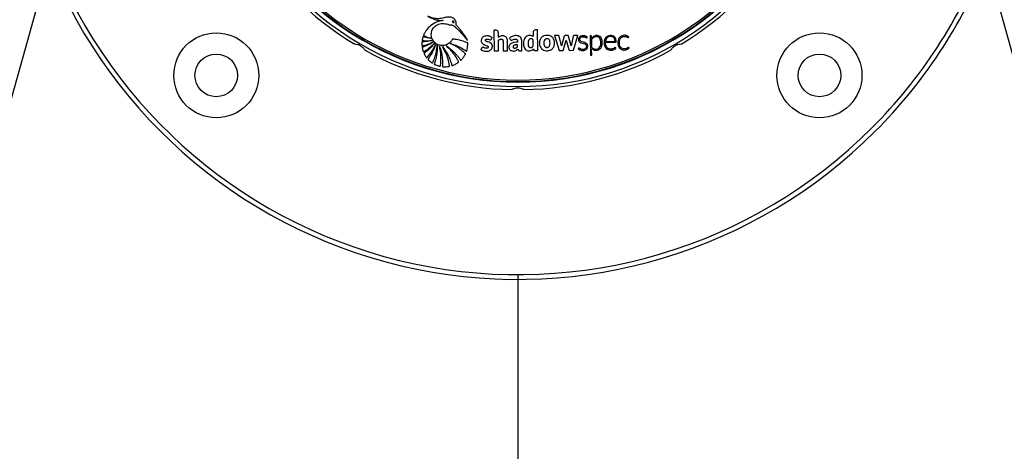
# Model space of a CAD drawing. Header units: millimetres. Extents: x 20 to 26560, y 40 to 17955.
# Tile 54 of 90: x 9673 to 10296, y 12658 to 12931. Entities that reach past the tile are written whole.
import ezdxf

# ---------------------------------------------------------------- set-up
doc = ezdxf.new("R2010")
doc.units = ezdxf.units.MM
doc.header["$LTSCALE"] = 2
doc.layers.add('COMPONENT_GEOMETRY', color=7, linetype='Continuous')
doc.styles.add('SLDTEXTSTYLE0', font='TXT', dxfattribs={"width": 0.75})
doc.dimstyles.new('SLDDIMSTYLE0', dxfattribs={"dimtxt": 150, "dimasz": 6.604, "dimexe": 0, "dimexo": 0.0625, "dimgap": 37.5, "dimtad": 0, "dimtih": 1, "dimtoh": 1, "dimdec": 1, "dimrnd": 1e-09, "dimzin": 12, "dimdsep": 46, "dimtxsty": 'SLDTEXTSTYLE0', "dimsah": 1, "dimcen": 0.09, "dimadec": 0, "dimazin": 3, "dimtfac": 1, "dimtdec": 1, "dimtofl": 0, "dimtmove": 0, "dimatfit": 3, "dimfxl": 1, "dimfrac": 2, "dimtolj": 1, "dimtzin": 12, "dimarcsym": 0})

# ---------------------------------------------------------------- blocks, each defined once
blk = doc.blocks.new('_D')
at = {"layer": 'COMPONENT_GEOMETRY', "color": 7}
for p, q in [((17865.6, 13084.21), (17865.6, 8497.89)), ((9988.31, 12387.67), (9988.31, 8497.89)), ((13516.02, 8720.28), (13470.31, 8720.28)), ((13470.31, 8720.28), (13470.31, 8482.15)), ((14337.89, 8720.28), (14383.59, 8720.28)), ((14383.59, 8720.28), (14383.59, 8482.15)), ((9988.31, 8504.24), (13399.57, 8504.24)), ((17865.6, 8504.24), (14454.34, 8504.24)), ((13470.31, 8482.15), (13516.02, 8482.15)), ((14383.59, 8482.15), (14337.89, 8482.15))]:
    blk.add_line(p, q, dxfattribs=at)
for points in [[(9988.31, 8504.24), (9994.91, 8503.22), (9994.91, 8505.25)], [(17865.6, 8504.24), (17859, 8505.25), (17859, 8503.22)]]:
    blk.add_solid(points, dxfattribs=at)
at = {"layer": 'COMPONENT_GEOMETRY', "color": 7, "char_height": 150, "attachment_point": 1, "style": 'SLDTEXTSTYLE0'}
for s, insert in [('12\'11.06"', (13516.02, 8675.51)), ('3938.6mm', (13434.66, 8451.09))]:
    blk.add_mtext(s, dxfattribs=dict(at, insert=insert))

msp = doc.modelspace()

# ---------------------------------------------------------------- linework, layer by layer
at = {"color": 7, "linetype": 'Continuous', "lineweight": 25}
for p, q in [((9706, 13018.97), (8937.41, 10268.84)), ((10270.62, 13018.97), (11039.21, 10268.84)), ((9974.37, 12924.39), (9973.17, 12924.37)), ((9973.17, 12924.37), (9973.28, 12911.24)), ((9976.03, 12919.88), (9976, 12922.78)), ((9997.98, 12922.98), (9998, 12920.31)), ((10000.78, 12924.62), (9999.57, 12924.61)), ((10000.9, 12911.48), (10000.78, 12924.62)), ((10019.64, 12921.09), (10018.29, 12921.08)), ((10023.44, 12911.68), (10026.23, 12921.14)), ((10026.23, 12921.14), (10024.12, 12921.12)), ((9976.11, 12911.27), (9976.05, 12918)), ((9978.97, 12917.29), (9979.02, 12911.29)), ((9981.84, 12911.32), (9981.79, 12917.32)), ((9983.01, 12919.46), (9983.53, 12918.58)), ((9990.91, 12911.4), (9990.86, 12917.29)), ((10013.75, 12921.04), (10011.49, 12921.02)), ((10011.49, 12921.02), (10014.5, 12911.6)), ((10015.91, 12914.49), (10014.54, 12920.55)), ((10017.56, 12920.52), (10015.91, 12914.49)), ((10017.29, 12912.1), (10018.92, 12918.08)), ((10018.92, 12918.08), (10020.63, 12912.13)), ((10022.05, 12914.53), (10020.38, 12920.53)), ((10023.38, 12920.52), (10022.05, 12914.53)), ((10034.11, 12920.84), (10034.22, 12908.86)), ((10034.52, 12920.84), (10034.11, 12920.84)), ((10034.97, 12919.22), (10034.96, 12920.42)), ((10034.96, 12919.21), (10034.97, 12919.22)), ((10034.98, 12918.32), (10035.02, 12913.8)), ((10043.81, 12917.3), (10049.81, 12917.35)), ((9973.28, 12911.24), (9976.11, 12911.27)), ((9979.02, 12911.29), (9981.84, 12911.32)), ((9998.23, 12912.65), (9998.45, 12911.94)), ((9999.15, 12911.47), (10000.9, 12911.48)), ((10014.5, 12911.6), (10016.69, 12911.62)), ((10021.15, 12911.66), (10023.44, 12911.68)), ((10035.06, 12908.58), (10035.03, 12912.1)), ((10034.51, 12908.57), (10035.06, 12908.58))]:
    msp.add_line(p, q, dxfattribs=at)
for centre, radius in [((9797.39, 12895.83), 26.88), ((10179.23, 12895.83), 26.88), ((9797.39, 12895.83), 13.5), ((10179.23, 12895.83), 13.5)]:
    msp.add_circle(centre, radius, dxfattribs=at)
for centre, radius, start, end in [((9988.31, 13086.75), 198, 200.85846, 339.14154), ((9988.31, 13086.75), 195.2, 201.17238, 338.82762), ((9988.31, 13086.75), 200, 211.09062, 238.90938), ((9988.31, 13086.75), 200, 301.09062, 328.90938), ((9988.31, 13086.75), 317, 201.17188, 315), ((9988.31, 13086.75), 317, 315, 338.84109), ((9988.31, 13086.75), 320, 201.92374, 315), ((9988.31, 13086.75), 320, 315, 338.08813), ((10019.65, 12920.33), 0.766, 15.53611, 90.5), ((10024.13, 12920.36), 0.767, 90.5, 167.53477), ((10006.37, 12916.53), 4.53, 117.80603, 121.20723), ((10018.3, 12920.31), 0.769, 90.5, 164.71502), ((10034.53, 12920.41), 0.431, 0.5, 90.5), ((10035.64, 12918.32), 0.662, 142.58789, 180.5), ((10038.2, 12917.35), 3.68, 83.18077, 89.49494), ((9988.31, 13086.75), 200, 241.09062, 268.90938), ((9988.31, 13086.75), 200, 271.09062, 298.90938), ((10006.22, 12915.7), 4.22, 225.87243, 230.62711), ((10034.5, 12908.86), 0.288, 180.5, 270.5), ((10035.41, 12912.1), 0.374, 54.55557, 180.5)]:
    msp.add_arc(centre, radius, start, end, dxfattribs=at)
at = {"color": 8, "linetype": 'Continuous', "lineweight": 25}
for radius, start, end in [(195.2, 201.1724, 338.8276), (194.87, 201.20971, 338.79029), (193.87, 201.32441, 338.67559)]:
    msp.add_arc((9988.31, 13086.75), radius, start, end, dxfattribs=at)
at = {"color": 7, "linetype": 'Continuous', "lineweight": 25}
for points, knots in [([(9940.98, 12930.68), (9939.57, 12930.33), (9936.74, 12929.62), (9933.02, 12927.44), (9930.68, 12924.95), (9929.51, 12923.12), (9929.08, 12922.28), (9928.88, 12921.86), (9928.76, 12921.58), (9928.64, 12921.36), (9928.59, 12921.19), (9928.61, 12921.09), (9928.67, 12921), (9928.8, 12920.93), (9928.97, 12920.86), (9929.12, 12920.8), (9929.51, 12920.64), (9930.3, 12920.29), (9931.67, 12919.78), (9932.75, 12919.44), (9933.37, 12919.25)], [0, 0, 0, 0, 0.202229, 0.40583, 0.591312, 0.672977, 0.708933, 0.723066, 0.737203, 0.751346, 0.758346, 0.76153, 0.764796, 0.773005, 0.782354, 0.789655, 0.796108, 0.841429, 0.909394, 1, 1, 1, 1]), ([(9931.38, 12933.22), (9932, 12932.87), (9933.24, 12932.16), (9935.22, 12931.34), (9937.29, 12930.76), (9939.07, 12930.56), (9940.3, 12930.58), (9940.81, 12930.66), (9940.98, 12930.68)], [0, 0, 0, 0, 0.209784, 0.422933, 0.635761, 0.846744, 0.951153, 1, 1, 1, 1]), ([(9956.49, 12917.82), (9956.38, 12918.12), (9956.2, 12918.62), (9955.76, 12919.3), (9955.23, 12920.15), (9954.38, 12921.41), (9953.12, 12923.14), (9951.73, 12924.91), (9950.51, 12926.35), (9949.81, 12927.16), (9949.47, 12927.5), (9949.37, 12927.61), (9949.33, 12927.67), (9949.3, 12927.7), (9949.28, 12927.72), (9949.25, 12927.76), (9949.26, 12927.82), (9949.27, 12927.9), (9949.3, 12928.07), (9949.3, 12928.31), (9949.3, 12928.54), (9949.29, 12928.68), (9949.29, 12928.74), (9949.29, 12928.76), (9949.28, 12928.78), (9949.28, 12928.78), (9949.28, 12928.78), (9949.28, 12928.78), (9949.28, 12928.78), (9949.25, 12929.21), (9949.04, 12930.05), (9948.39, 12931.15), (9947.5, 12931.96), (9946.07, 12932.66), (9943.97, 12932.78), (9941.25, 12932.1), (9938.7, 12931.62), (9936.43, 12931.68), (9934.87, 12931.98), (9933.55, 12932.35), (9932.47, 12932.74), (9931.78, 12933.03), (9931.42, 12933.2), (9931.38, 12933.22)], [0, 0, 0, 0, 0.02822, 0.047024, 0.072189, 0.117124, 0.182915, 0.263094, 0.318189, 0.351119, 0.358364, 0.361518, 0.363967, 0.364769, 0.365681, 0.366458, 0.368426, 0.370883, 0.374355, 0.383843, 0.39149, 0.394855, 0.396335, 0.396987, 0.397274, 0.3974, 0.397455, 0.39748, 0.39749, 0.397499, 0.435527, 0.473257, 0.509719, 0.541957, 0.613525, 0.690941, 0.79256, 0.84284, 0.893244, 0.933507, 0.964789, 0.996041, 1, 1, 1, 1]), ([(9956.63, 12915.95), (9956.63, 12916.02), (9956.64, 12916.11), (9956.61, 12916.23), (9956.55, 12916.3), (9956.41, 12916.36), (9956, 12916.51), (9955.11, 12916.9), (9953.2, 12917.56), (9950.95, 12918.16), (9948.92, 12918.57), (9947.78, 12918.67), (9947.2, 12918.84), (9946.83, 12918.74), (9946.72, 12918.56), (9946.53, 12918.2), (9946.15, 12917.52), (9945.6, 12916.9), (9945.11, 12916.44), (9944.56, 12915.97), (9943.27, 12915.14), (9941.02, 12914.52), (9938.34, 12914.84), (9936.06, 12916.07), (9934.35, 12918), (9933.43, 12920.5), (9933.5, 12923.34), (9934.78, 12926.04), (9937.25, 12928.14), (9940.57, 12928.86), (9943.13, 12928.4), (9944.78, 12927.88), (9945.61, 12927.72), (9946.46, 12927.69), (9947.32, 12927.55), (9947.96, 12926.97), (9948.45, 12926.58), (9948.77, 12926.3), (9948.91, 12926.17), (9948.97, 12926.12), (9949, 12926.09), (9949.01, 12926.08), (9949.02, 12926.08), (9949.02, 12926.08), (9949.02, 12926.08), (9949.45, 12925.69), (9950.29, 12924.9), (9951.5, 12923.66), (9952.68, 12922.39), (9953.82, 12921.08), (9954.93, 12919.75), (9955.81, 12918.66), (9956.33, 12918.02), (9956.49, 12917.82)], [0, 0, 0, 0, 0.0032966, 0.0044508, 0.0060127, 0.0076363, 0.0119341, 0.0277509, 0.0558597, 0.112253, 0.1432712, 0.1581401, 0.1693379, 0.1728137, 0.1760335, 0.1791851, 0.193339, 0.2142755, 0.2199719, 0.2268437, 0.2499978, 0.2958207, 0.3397938, 0.3804541, 0.4219633, 0.4652446, 0.5095626, 0.5594472, 0.6094064, 0.6653695, 0.7217958, 0.7365556, 0.751316, 0.7635258, 0.7793182, 0.7926307, 0.8053556, 0.8110719, 0.813587, 0.8146937, 0.8151806, 0.8153948, 0.8154891, 0.8155306, 0.8155488, 0.8155631, 0.8441793, 0.8728415, 0.9015416, 0.9302542, 0.9589401, 0.9875496, 1, 1, 1, 1]), ([(9946.86, 12929.94), (9946.85, 12929.92), (9946.82, 12929.86), (9946.83, 12929.75), (9946.89, 12929.6), (9947.04, 12929.46), (9947.22, 12929.33), (9947.42, 12929.24), (9947.62, 12929.2), (9947.78, 12929.22), (9947.88, 12929.28), (9947.91, 12929.33), (9947.93, 12929.35)], [0, 0, 0, 0, 0.054152, 0.106755, 0.220928, 0.354231, 0.499771, 0.645409, 0.778973, 0.893409, 0.946014, 1, 1, 1, 1]), ([(9947.93, 12929.35), (9947.94, 12929.38), (9947.96, 12929.43), (9947.96, 12929.51), (9947.94, 12929.6), (9947.87, 12929.71), (9947.75, 12929.84), (9947.57, 12929.96), (9947.36, 12930.05), (9947.16, 12930.09), (9947, 12930.07), (9946.9, 12930.01), (9946.87, 12929.96), (9946.86, 12929.94)], [0, 0, 0, 0, 0.054064, 0.106543, 0.161595, 0.221254, 0.354546, 0.500182, 0.645922, 0.779485, 0.893724, 0.946168, 1, 1, 1, 1]), ([(9976, 12922.78), (9975.97, 12923.02), (9975.91, 12923.5), (9975.47, 12924.02), (9974.94, 12924.33), (9974.56, 12924.37), (9974.37, 12924.39)], [0, 0, 0, 0, 0.283705, 0.557917, 0.775026, 1, 1, 1, 1]), ([(9990.86, 12917.29), (9990.83, 12917.72), (9990.76, 12918.57), (9990.15, 12919.74), (9989.16, 12920.59), (9987.49, 12921.13), (9985.2, 12920.94), (9983.74, 12919.95), (9983.01, 12919.46)], [0, 0, 0, 0, 0.123195, 0.246585, 0.369687, 0.493446, 0.748629, 1, 1, 1, 1]), ([(9999.57, 12924.61), (9999.33, 12924.57), (9998.86, 12924.51), (9998.34, 12924.07), (9998.03, 12923.54), (9997.99, 12923.17), (9997.98, 12922.98)], [0, 0, 0, 0, 0.283705, 0.557917, 0.775026, 1, 1, 1, 1]), ([(10007.94, 12911.5), (10008.59, 12911.72), (10009.88, 12912.15), (10011.19, 12913.83), (10011.66, 12915.85), (10011.45, 12917.93), (10010.49, 12919.81), (10008.73, 12920.93), (10006.7, 12921.26), (10005.4, 12920.93), (10004.74, 12920.77)], [0, 0, 0, 0, 0.125115, 0.247908, 0.375235, 0.504206, 0.628862, 0.752358, 0.876174, 1, 1, 1, 1]), ([(10043.77, 12916.75), (10043.79, 12916.75), (10043.82, 12916.75), (10043.85, 12916.75), (10043.87, 12916.75), (10043.87, 12916.75), (10043.87, 12916.75), (10043.88, 12916.75), (10043.88, 12916.75), (10043.88, 12916.75), (10043.88, 12916.75), (10043.88, 12916.75), (10044.5, 12916.75), (10045.74, 12916.77), (10047.46, 12916.77), (10048.85, 12916.81), (10049.75, 12916.76), (10050.21, 12916.79), (10050.42, 12916.81), (10050.5, 12916.86), (10050.57, 12916.95), (10050.61, 12917.1), (10050.61, 12917.33), (10050.56, 12917.69), (10050.5, 12918.22), (10050.26, 12919.04), (10049.82, 12919.79), (10049.23, 12920.37), (10048.54, 12920.82), (10047.31, 12921.19), (10045.57, 12921.02), (10043.68, 12919.85), (10042.77, 12917.5), (10042.91, 12915.32), (10043.51, 12913.74), (10044.26, 12912.77), (10045.27, 12912.06), (10046.06, 12911.89), (10046.47, 12911.8)], [0, 0, 0, 0, 0.0022778, 0.00328, 0.003721, 0.003915, 0.0040004, 0.0040379, 0.0040545, 0.0040617, 0.0040649, 0.0040663, 0.0040674, 0.0748783, 0.1456891, 0.1999427, 0.2323334, 0.2483307, 0.2525712, 0.2558751, 0.2590766, 0.2656947, 0.2732394, 0.2849482, 0.3069046, 0.3337078, 0.381844, 0.4043597, 0.4271405, 0.4751879, 0.547705, 0.6194581, 0.7172187, 0.8161622, 0.8630659, 0.9082, 0.9530456, 1, 1, 1, 1]), ([(10058.29, 12919.83), (10058.34, 12919.91), (10058.4, 12920), (10058.48, 12920.09), (10058.49, 12920.11), (10058.5, 12920.12), (10058.49, 12920.13), (10058.48, 12920.15), (10058.45, 12920.2), (10058.34, 12920.35), (10058.1, 12920.47), (10057.83, 12920.65), (10057.31, 12920.92), (10056.55, 12921.15), (10055.42, 12921.19), (10054.33, 12921), (10053.33, 12920.45), (10052.57, 12919.71), (10051.9, 12918.52), (10051.57, 12916.85), (10051.72, 12915.17), (10052.19, 12913.92), (10052.72, 12913.09), (10053.44, 12912.41), (10054.35, 12911.98), (10055.35, 12911.8), (10056.37, 12911.85), (10057.36, 12912.13), (10058.08, 12912.54), (10058.48, 12912.89), (10058.62, 12913.05), (10058.67, 12913.1), (10058.68, 12913.12), (10058.68, 12913.15), (10058.67, 12913.17), (10058.66, 12913.19), (10058.66, 12913.21)], [0, 0, 0, 0, 0.013801, 0.016309, 0.016862, 0.017297, 0.017787, 0.018454, 0.020081, 0.026141, 0.044837, 0.05882, 0.072542, 0.129721, 0.171602, 0.236719, 0.286435, 0.336148, 0.387409, 0.481555, 0.579331, 0.627313, 0.67415, 0.720688, 0.769122, 0.817333, 0.866732, 0.916036, 0.964251, 0.986047, 0.993384, 0.994808, 0.995814, 0.996801, 0.998078, 1, 1, 1, 1]), ([(9891.62, 12911.67), (9891.25, 12912.2), (9890.5, 12913.26), (9888.83, 12914.5), (9886.91, 12915.3), (9885.68, 12915.42), (9885.03, 12915.48)], [0, 0, 0, 0, 0.25434, 0.510225, 0.74435, 1, 1, 1, 1]), ([(9933.99, 12917.86), (9933.06, 12917.67), (9931.57, 12917.37), (9929.73, 12917.19), (9928.67, 12917.12), (9928.1, 12917.09), (9927.81, 12917.11), (9927.68, 12917.06), (9927.63, 12916.99), (9927.61, 12916.94), (9927.59, 12916.82), (9927.55, 12916.55), (9927.54, 12916.04), (9927.56, 12915.46), (9927.58, 12914.97), (9927.6, 12914.73), (9927.62, 12914.61), (9927.64, 12914.56), (9927.67, 12914.52), (9927.73, 12914.48), (9927.84, 12914.47), (9928.09, 12914.53), (9928.68, 12914.68), (9929.83, 12914.98), (9931.94, 12915.65), (9933.61, 12916.39), (9934.71, 12916.88)], [0, 0, 0, 0, 0.173667, 0.277701, 0.336774, 0.369433, 0.380571, 0.39028, 0.392921, 0.395812, 0.399929, 0.415801, 0.444961, 0.493447, 0.520917, 0.534753, 0.538746, 0.542045, 0.544886, 0.547523, 0.554857, 0.563491, 0.595044, 0.666572, 0.779172, 1, 1, 1, 1]), ([(9933.37, 12919.25), (9932.79, 12919.33), (9931.74, 12919.49), (9930.41, 12919.77), (9929.54, 12919.98), (9929.04, 12920.12), (9928.73, 12920.19), (9928.52, 12920.28), (9928.36, 12920.28), (9928.31, 12920.26), (9928.27, 12920.23), (9928.12, 12919.99), (9928.02, 12919.5), (9927.9, 12918.93), (9927.81, 12918.5), (9927.76, 12918.26), (9927.75, 12918.1), (9927.76, 12918.02), (9927.79, 12917.95), (9927.86, 12917.92), (9927.99, 12917.88), (9928.33, 12917.85), (9929.04, 12917.77), (9930.97, 12917.7), (9932.68, 12917.79), (9933.99, 12917.86)], [0, 0, 0, 0, 0.1276982, 0.2301601, 0.2967053, 0.322542, 0.3418764, 0.3671977, 0.3710425, 0.374711, 0.3786695, 0.3834915, 0.4343046, 0.4854788, 0.5104056, 0.5314642, 0.5387016, 0.5445657, 0.5490734, 0.5540755, 0.5600707, 0.5802081, 0.62816, 0.7140571, 1, 1, 1, 1]), ([(9934.71, 12916.88), (9933.8, 12916.33), (9932.32, 12915.43), (9930.42, 12914.54), (9929.19, 12914.04), (9928.48, 12913.75), (9928.06, 12913.62), (9927.89, 12913.57), (9927.82, 12913.52), (9927.8, 12913.49), (9927.77, 12913.44), (9927.76, 12913.37), (9927.79, 12913.23), (9927.83, 12913.03), (9927.89, 12912.71), (9928.02, 12912.17), (9928.18, 12911.56), (9928.33, 12911.08), (9928.42, 12910.87), (9928.47, 12910.8), (9928.54, 12910.76), (9928.62, 12910.76), (9928.72, 12910.79), (9928.82, 12910.85), (9928.9, 12910.9), (9928.95, 12910.93), (9928.97, 12910.95), (9928.97, 12910.95), (9928.98, 12910.95), (9928.98, 12910.95), (9928.98, 12910.95), (9928.98, 12910.95), (9928.98, 12910.95), (9930.12, 12911.64), (9932.42, 12913.2), (9934.42, 12915.12), (9935.46, 12916.12)], [0, 0, 0, 0, 0.165667, 0.266279, 0.325785, 0.370092, 0.385201, 0.394149, 0.396289, 0.398331, 0.400329, 0.404851, 0.409546, 0.422041, 0.435842, 0.460922, 0.507787, 0.532654, 0.538534, 0.542969, 0.546556, 0.550022, 0.555764, 0.56218, 0.567863, 0.570218, 0.571206, 0.57163, 0.571814, 0.571894, 0.57193, 0.571945, 0.571952, 0.571957, 0.777413, 1, 1, 1, 1]), ([(9935.46, 12916.12), (9934.58, 12915.06), (9933.23, 12913.42), (9931.36, 12911.67), (9930.28, 12910.78), (9929.61, 12910.22), (9929.2, 12909.97), (9929.01, 12909.79), (9928.97, 12909.74), (9928.95, 12909.69), (9928.95, 12909.63), (9928.99, 12909.52), (9929.08, 12909.33), (9929.32, 12908.89), (9929.68, 12908.22), (9930.13, 12907.58), (9930.39, 12907.17), (9930.52, 12907.03), (9930.57, 12907), (9930.62, 12906.98), (9930.68, 12906.99), (9930.79, 12907.04), (9930.88, 12907.15), (9930.96, 12907.25), (9931, 12907.29), (9931.01, 12907.31), (9931.02, 12907.32), (9931.02, 12907.32), (9931.02, 12907.32), (9931.02, 12907.32), (9931.02, 12907.32), (9931.02, 12907.32), (9932.03, 12908.46), (9934.04, 12911.03), (9935.51, 12913.94), (9936.29, 12915.48)], [0, 0, 0, 0, 0.181563, 0.281452, 0.336766, 0.368324, 0.39543, 0.400295, 0.402717, 0.404776, 0.406735, 0.41078, 0.419527, 0.434462, 0.477332, 0.519899, 0.538335, 0.541449, 0.544399, 0.546346, 0.548841, 0.551627, 0.562442, 0.56711, 0.56892, 0.56965, 0.569956, 0.570088, 0.570146, 0.570171, 0.570182, 0.570187, 0.57019, 0.771132, 1, 1, 1, 1]), ([(9936.29, 12915.48), (9935.62, 12913.68), (9934.64, 12911.09), (9933.03, 12908.39), (9932.28, 12907.25), (9931.9, 12906.71), (9931.68, 12906.38), (9931.49, 12906.18), (9931.44, 12906.04), (9931.44, 12905.96), (9931.47, 12905.9), (9931.55, 12905.79), (9931.73, 12905.63), (9932.13, 12905.23), (9932.71, 12904.7), (9933.38, 12904.19), (9933.79, 12903.86), (9934.01, 12903.72), (9934.09, 12903.69), (9934.17, 12903.69), (9934.23, 12903.71), (9934.33, 12903.8), (9934.39, 12903.94), (9934.44, 12904.07), (9934.46, 12904.13), (9934.47, 12904.15), (9934.47, 12904.15), (9934.47, 12904.16), (9934.47, 12904.16), (9934.47, 12904.16), (9934.47, 12904.16), (9934.47, 12904.16), (9934.95, 12905.19), (9935.82, 12907.39), (9936.83, 12910.97), (9937.14, 12913.53), (9937.31, 12914.86)], [0, 0, 0, 0, 0.221218, 0.318628, 0.361529, 0.378392, 0.39526, 0.406999, 0.409707, 0.412374, 0.415346, 0.417923, 0.427889, 0.443092, 0.483276, 0.518157, 0.540037, 0.544161, 0.547903, 0.550197, 0.552664, 0.555265, 0.565387, 0.569719, 0.571381, 0.572047, 0.572325, 0.572445, 0.572497, 0.57252, 0.57253, 0.572534, 0.572538, 0.702949, 0.845438, 1, 1, 1, 1]), ([(9937.31, 12914.86), (9937.24, 12912.68), (9937.15, 12909.53), (9936.32, 12906.05), (9935.9, 12904.56), (9935.65, 12903.84), (9935.53, 12903.42), (9935.37, 12903.14), (9935.39, 12902.96), (9935.47, 12902.85), (9935.75, 12902.71), (9936.34, 12902.46), (9937.15, 12902.13), (9937.97, 12901.86), (9938.55, 12901.72), (9938.88, 12901.62), (9939.05, 12901.6), (9939.16, 12901.62), (9939.23, 12901.71), (9939.25, 12901.8), (9939.26, 12901.89), (9939.27, 12901.94), (9939.27, 12901.96), (9939.27, 12901.97), (9939.28, 12901.98), (9939.28, 12901.98), (9939.28, 12901.98), (9939.28, 12901.98), (9939.28, 12901.98), (9939.56, 12903.91), (9939.84, 12908.1), (9939.08, 12912.19), (9938.67, 12914.37)], [0, 0, 0, 0, 0.225553, 0.324918, 0.368667, 0.38586, 0.403056, 0.414898, 0.417663, 0.420662, 0.427984, 0.450147, 0.487433, 0.517652, 0.539746, 0.549342, 0.553137, 0.557092, 0.560365, 0.563982, 0.567438, 0.568972, 0.56964, 0.569931, 0.570059, 0.570115, 0.57014, 0.57015, 0.570155, 0.570159, 0.77153, 1, 1, 1, 1]), ([(9942.9, 12914.55), (9943.37, 12914.23), (9944.33, 12913.58), (9945.69, 12912.51), (9947, 12911.38), (9948.24, 12910.17), (9949.42, 12908.91), (9950.52, 12907.57), (9951.42, 12906.46), (9951.84, 12905.67), (9952.08, 12905.45), (9952.14, 12905.42), (9952.22, 12905.42), (9952.32, 12905.47), (9952.65, 12905.74), (9952.98, 12906.2), (9953.54, 12906.84), (9954.02, 12907.49), (9954.44, 12908.13), (9954.71, 12908.59), (9954.88, 12908.91), (9955.05, 12909.15), (9955.12, 12909.35), (9955.1, 12909.48), (9954.99, 12909.65), (9954.68, 12909.88), (9954.29, 12910.26), (9953.8, 12910.69), (9953.12, 12911.29), (9952.15, 12912.06), (9950.5, 12913.27), (9948.25, 12914.69), (9946.33, 12915.59), (9945.37, 12916.04)], [0, 0, 0, 0, 0.05771, 0.11539, 0.173053, 0.230709, 0.288371, 0.346051, 0.403765, 0.431524, 0.433822, 0.435859, 0.437913, 0.441817, 0.446383, 0.480892, 0.497728, 0.531857, 0.561892, 0.573691, 0.585489, 0.597662, 0.603357, 0.606247, 0.609835, 0.624207, 0.643874, 0.663907, 0.689821, 0.734639, 0.787656, 0.89382, 1, 1, 1, 1]), ([(9945.37, 12916.04), (9946.57, 12915.66), (9948.85, 12914.96), (9951.55, 12913.69), (9953.39, 12912.65), (9954.58, 12911.9), (9955.26, 12911.42), (9955.64, 12911.15), (9955.73, 12911.13), (9955.79, 12911.14), (9955.86, 12911.18), (9955.91, 12911.26), (9955.95, 12911.39), (9956.01, 12911.63), (9956.12, 12911.96), (9956.33, 12912.83), (9956.58, 12914.16), (9956.61, 12915.35), (9956.63, 12915.95)], [0, 0, 0, 0, 0.229182, 0.431712, 0.540852, 0.613251, 0.685771, 0.694462, 0.697028, 0.701156, 0.704891, 0.711452, 0.718649, 0.729129, 0.755851, 0.782573, 0.891294, 1, 1, 1, 1]), ([(9965.98, 12913.6), (9965.83, 12913.52), (9965.55, 12913.36), (9965.33, 12912.92), (9965.13, 12912.62), (9964.96, 12912.4), (9964.9, 12912.28), (9964.89, 12912.2), (9964.89, 12912.17), (9964.92, 12912.13), (9965.09, 12912.02), (9965.58, 12911.64), (9966.45, 12911.31), (9967.56, 12911.07), (9968.63, 12911.02), (9969.76, 12911.18), (9970.71, 12911.57), (9971.43, 12912.14), (9971.89, 12912.81), (9972.17, 12913.56), (9972.24, 12914.3), (9972.15, 12914.96), (9971.92, 12915.5), (9971.61, 12915.89), (9971.05, 12916.36), (9970.13, 12916.78), (9969.11, 12917.04), (9968.36, 12917.3), (9967.98, 12917.55), (9967.8, 12917.87), (9967.79, 12918.17), (9967.89, 12918.44), (9968.15, 12918.67), (9968.55, 12918.8), (9969.12, 12918.83), (9969.86, 12918.66), (9970.43, 12918.34), (9970.91, 12918.28), (9971.13, 12918.3), (9971.33, 12918.41), (9971.42, 12918.53), (9971.47, 12918.6)], [0, 0, 0, 0, 0.0226997, 0.0437807, 0.0651433, 0.0741256, 0.0817262, 0.0833343, 0.0846311, 0.0858322, 0.0903955, 0.1114956, 0.1724595, 0.2156944, 0.2679123, 0.3200274, 0.3712169, 0.4083671, 0.4448357, 0.4819066, 0.5187018, 0.5458623, 0.5728848, 0.5991847, 0.6140136, 0.6735535, 0.7353984, 0.7604841, 0.7834074, 0.7960694, 0.8098205, 0.8226733, 0.8348023, 0.8565729, 0.8796379, 0.9131136, 0.9588213, 0.9692333, 0.9789764, 0.9887696, 1, 1, 1, 1]), ([(9971.47, 12918.6), (9971.55, 12918.72), (9971.69, 12918.94), (9971.84, 12919.19), (9971.94, 12919.35), (9972, 12919.45), (9972.06, 12919.51), (9972.09, 12919.56), (9972.1, 12919.59), (9972.09, 12919.61), (9972.07, 12919.64), (9972.03, 12919.69), (9971.95, 12919.75), (9971.88, 12919.8), (9971.84, 12919.83), (9971.82, 12919.84), (9971.82, 12919.85), (9971.82, 12919.85), (9971.81, 12919.85), (9971.81, 12919.85), (9971.81, 12919.85), (9971.81, 12919.85), (9971.61, 12920.01), (9971.16, 12920.29), (9970.42, 12920.58), (9969.16, 12920.86), (9967.7, 12920.79), (9966.29, 12920.17), (9965.54, 12919.4), (9965.16, 12918.51), (9965.08, 12917.66), (9965.24, 12916.83), (9965.69, 12916), (9966.37, 12915.44), (9967.1, 12915.14), (9967.91, 12914.88), (9968.72, 12914.67), (9969.34, 12914.31), (9969.53, 12914.04), (9969.58, 12913.82), (9969.55, 12913.59), (9969.46, 12913.39), (9969.32, 12913.23), (9969.11, 12913.08), (9968.72, 12912.95), (9968.14, 12912.92), (9967.46, 12913.1), (9966.92, 12913.38), (9966.43, 12913.65), (9966.13, 12913.62), (9965.98, 12913.6)], [0, 0, 0, 0, 0.02143, 0.03659, 0.04326, 0.048501, 0.053298, 0.055333, 0.05669, 0.057715, 0.059018, 0.061584, 0.067097, 0.072439, 0.074302, 0.07497, 0.07523, 0.075338, 0.075384, 0.075404, 0.075412, 0.075416, 0.075419, 0.1135, 0.151621, 0.189735, 0.300253, 0.355325, 0.410289, 0.451884, 0.492381, 0.532415, 0.57238, 0.627014, 0.65651, 0.685842, 0.751173, 0.776718, 0.787318, 0.798385, 0.809042, 0.81935, 0.82972, 0.840316, 0.856548, 0.889057, 0.921959, 0.957473, 0.978568, 1, 1, 1, 1]), ([(9981.79, 12917.32), (9981.71, 12918.01), (9981.6, 12919.04), (9980.76, 12920.15), (9979.87, 12920.71), (9978.85, 12920.91), (9977.82, 12920.84), (9976.83, 12920.53), (9976.3, 12920.09), (9976.03, 12919.88)], [0, 0, 0, 0, 0.248853, 0.373701, 0.498954, 0.624139, 0.749801, 0.874639, 1, 1, 1, 1]), ([(9976.05, 12918), (9976.26, 12918.17), (9976.64, 12918.49), (9977.28, 12918.72), (9977.84, 12918.77), (9978.27, 12918.67), (9978.61, 12918.42), (9978.84, 12918.1), (9978.94, 12917.7), (9978.96, 12917.42), (9978.97, 12917.29)], [0, 0, 0, 0, 0.20075, 0.371353, 0.491267, 0.615204, 0.694596, 0.793687, 0.904539, 1, 1, 1, 1]), ([(9988.12, 12916.89), (9987.42, 12916.83), (9986.04, 12916.72), (9984.33, 12916.23), (9983.19, 12915.39), (9982.64, 12914.45), (9982.58, 12913.38), (9982.87, 12912.47), (9983.38, 12911.82), (9984.2, 12911.34), (9985.32, 12911.1), (9986.62, 12911.29), (9987.66, 12911.79), (9988.22, 12912.25), (9988.46, 12912.46)], [0, 0, 0, 0, 0.143245, 0.2863, 0.358562, 0.42973, 0.501653, 0.57333, 0.62118, 0.668883, 0.765222, 0.851094, 0.934425, 1, 1, 1, 1]), ([(9983.53, 12918.58), (9983.58, 12918.5), (9983.69, 12918.35), (9983.92, 12918.19), (9984.17, 12918.1), (9984.73, 12918.07), (9985.45, 12918.53), (9986.31, 12918.82), (9987.05, 12918.84), (9987.54, 12918.67), (9987.88, 12918.33), (9988.14, 12917.74), (9988.13, 12917.23), (9988.12, 12916.89)], [0, 0, 0, 0, 0.0436933, 0.0870346, 0.1308048, 0.1738715, 0.3477028, 0.520641, 0.6094307, 0.6979038, 0.7620469, 0.8374717, 1, 1, 1, 1]), ([(9988.13, 12915.21), (9987.65, 12915.19), (9986.97, 12915.16), (9986.15, 12914.93), (9985.72, 12914.71), (9985.45, 12914.44), (9985.33, 12914.16), (9985.3, 12913.86), (9985.36, 12913.57), (9985.51, 12913.32), (9985.82, 12913.12), (9986.31, 12913.06), (9986.93, 12913.1), (9987.33, 12913.29), (9987.52, 12913.39)], [0, 0, 0, 0, 0.235346, 0.328382, 0.417623, 0.466597, 0.514368, 0.562572, 0.611927, 0.656748, 0.699407, 0.787981, 0.894127, 1, 1, 1, 1]), ([(9987.52, 12913.39), (9987.67, 12913.49), (9987.87, 12913.62), (9988.07, 12913.82), (9988.21, 12914.07), (9988.12, 12914.56), (9988.13, 12914.98), (9988.13, 12915.21)], [0, 0, 0, 0, 0.256542, 0.334859, 0.397753, 0.663702, 1, 1, 1, 1]), ([(9998, 12920.31), (9997.7, 12920.5), (9997.13, 12920.88), (9996.16, 12921.1), (9995.08, 12921.05), (9993.96, 12920.61), (9992.54, 12919.42), (9991.72, 12917.11), (9991.87, 12914.74), (9992.47, 12912.94), (9993.37, 12911.91), (9994.51, 12911.32), (9995.81, 12911.25), (9997.16, 12911.64), (9997.87, 12912.32), (9998.23, 12912.65)], [0, 0, 0, 0, 0.0552585, 0.1050842, 0.1523526, 0.2214673, 0.2892246, 0.4347719, 0.5810972, 0.654681, 0.7261428, 0.7883992, 0.8484646, 0.9249702, 1, 1, 1, 1]), ([(9998.02, 12918.37), (9997.88, 12918.49), (9997.62, 12918.73), (9997.11, 12918.95), (9996.58, 12919.02), (9995.98, 12918.94), (9995.41, 12918.59), (9994.88, 12917.74), (9994.7, 12916.41), (9994.78, 12915.12), (9995.06, 12914.16), (9995.35, 12913.85), (9995.49, 12913.7)], [0, 0, 0, 0, 0.067035, 0.13386, 0.200695, 0.268057, 0.355259, 0.441722, 0.633831, 0.8463, 0.924415, 1, 1, 1, 1]), ([(9995.49, 12913.7), (9995.63, 12913.62), (9995.92, 12913.46), (9996.43, 12913.44), (9996.92, 12913.53), (9997.35, 12913.72), (9997.7, 12913.96), (9998.05, 12914.27), (9998.05, 12914.86), (9998.04, 12916.2), (9998.03, 12917.41), (9998.02, 12918.37)], [0, 0, 0, 0, 0.0697682, 0.1420933, 0.215677, 0.285558, 0.3440214, 0.4047267, 0.4769931, 0.5880132, 1, 1, 1, 1]), ([(10003.22, 12919.79), (10002.81, 12919.2), (10001.95, 12918), (10001.83, 12915.9), (10002.22, 12914.02), (10002.94, 12913.12), (10003.29, 12912.67)], [0, 0, 0, 0, 0.274692, 0.559989, 0.783639, 1, 1, 1, 1]), ([(10004.02, 12920.41), (10003.86, 12920.31), (10003.58, 12920.12), (10003.33, 12919.89), (10003.22, 12919.79)], [0, 0, 0, 0, 0.561208, 1, 1, 1, 1]), ([(10004.74, 12920.77), (10004.65, 12920.73), (10004.48, 12920.66), (10004.32, 12920.58), (10004.25, 12920.54)], [0, 0, 0, 0, 0.563954, 1, 1, 1, 1]), ([(10005.53, 12918.63), (10005.31, 12918.32), (10004.84, 12917.67), (10004.79, 12916.32), (10004.85, 12915.19), (10005.17, 12914.31), (10005.57, 12913.81), (10006.15, 12913.52), (10006.57, 12913.5), (10006.78, 12913.48)], [0, 0, 0, 0, 0.177978, 0.367099, 0.611568, 0.706367, 0.804228, 0.900756, 1, 1, 1, 1]), ([(10006.78, 12913.48), (10007.02, 12913.5), (10007.51, 12913.55), (10008.06, 12913.93), (10008.35, 12914.4), (10008.5, 12914.83), (10008.67, 12915.72), (10008.72, 12916.74), (10008.48, 12917.8), (10008.17, 12918.45), (10007.6, 12918.9), (10006.89, 12919.07), (10006.14, 12919.02), (10005.73, 12918.76), (10005.53, 12918.63)], [0, 0, 0, 0, 0.081417, 0.162242, 0.213218, 0.264533, 0.315638, 0.520136, 0.601386, 0.678843, 0.757651, 0.838975, 0.920888, 1, 1, 1, 1]), ([(10014.54, 12920.55), (10014.52, 12920.59), (10014.49, 12920.67), (10014.37, 12920.8), (10014.22, 12920.94), (10013.99, 12921.02), (10013.83, 12921.03), (10013.75, 12921.04)], [0, 0, 0, 0, 0.123461, 0.278128, 0.520216, 0.746513, 1, 1, 1, 1]), ([(10032.09, 12919.69), (10032.16, 12919.77), (10032.23, 12919.86), (10032.27, 12919.97), (10032.27, 12919.99), (10032.26, 12920.02), (10032.23, 12920.06), (10032.11, 12920.18), (10031.76, 12920.39), (10031.14, 12920.74), (10030.32, 12920.92), (10029.47, 12920.95), (10028.7, 12920.85), (10027.94, 12920.57), (10027.31, 12920.11), (10026.87, 12919.51), (10026.65, 12918.85), (10026.63, 12918.15), (10026.87, 12917.44), (10027.61, 12916.65), (10028.96, 12916.17), (10030.28, 12915.87), (10031.18, 12915.37), (10031.67, 12914.85), (10031.78, 12914.07), (10031.55, 12913.29), (10031.03, 12912.68), (10030.32, 12912.31), (10029.52, 12912.19), (10028.72, 12912.25), (10027.96, 12912.5), (10027.43, 12912.82), (10027.13, 12913.07), (10026.99, 12913.12), (10026.9, 12913.13), (10026.79, 12913.09), (10026.69, 12912.99), (10026.62, 12912.85), (10026.55, 12912.75), (10026.5, 12912.7), (10026.49, 12912.67), (10026.49, 12912.66), (10026.5, 12912.65), (10026.53, 12912.62), (10026.6, 12912.56), (10026.79, 12912.43), (10027, 12912.27), (10027.19, 12912.16), (10027.27, 12912.11), (10027.31, 12912.09), (10027.33, 12912.08), (10027.34, 12912.07), (10027.34, 12912.07), (10027.34, 12912.07), (10027.34, 12912.07), (10027.34, 12912.07), (10027.76, 12911.84), (10028.69, 12911.55), (10030, 12911.56), (10031.07, 12911.9), (10031.88, 12912.45), (10032.19, 12913.02), (10032.34, 12913.31)], [0, 0, 0, 0, 0.01083, 0.011531, 0.012128, 0.013053, 0.015074, 0.017741, 0.031484, 0.057491, 0.093685, 0.119116, 0.147632, 0.17581, 0.203923, 0.229782, 0.253462, 0.2769, 0.303156, 0.330977, 0.388895, 0.451524, 0.474829, 0.496939, 0.525668, 0.553885, 0.580986, 0.608862, 0.637538, 0.665566, 0.693487, 0.721769, 0.731253, 0.7343, 0.737326, 0.740634, 0.746241, 0.75215, 0.757085, 0.759327, 0.75961, 0.759871, 0.760301, 0.760869, 0.764203, 0.770617, 0.785221, 0.791648, 0.794477, 0.795722, 0.796269, 0.79651, 0.796617, 0.796663, 0.796684, 0.796693, 0.7967, 0.84692, 0.89887, 0.932722, 0.965787, 1, 1, 1, 1]), ([(10032.31, 12915.33), (10031.96, 12915.69), (10031.26, 12916.41), (10029.81, 12916.78), (10028.66, 12917.09), (10027.87, 12917.57), (10027.53, 12918.06), (10027.45, 12918.54), (10027.51, 12918.94), (10027.67, 12919.32), (10028.02, 12919.78), (10028.67, 12920.17), (10029.5, 12920.31), (10030.18, 12920.27), (10030.78, 12920.13), (10031.29, 12919.92), (10031.63, 12919.62), (10031.87, 12919.57), (10031.95, 12919.57), (10032.01, 12919.6), (10032.06, 12919.64), (10032.08, 12919.67), (10032.09, 12919.69)], [0, 0, 0, 0, 0.124778, 0.249542, 0.369694, 0.4284, 0.481224, 0.514871, 0.548895, 0.583537, 0.618609, 0.693311, 0.768512, 0.830409, 0.866112, 0.922934, 0.969973, 0.977732, 0.984778, 0.989397, 0.994335, 1, 1, 1, 1]), ([(10032.34, 12913.31), (10032.45, 12913.71), (10032.59, 12914.26), (10032.49, 12914.96), (10032.37, 12915.21), (10032.31, 12915.33)], [0, 0, 0, 0, 0.599205, 0.809031, 1, 1, 1, 1]), ([(10036.43, 12920.55), (10036.12, 12920.34), (10035.56, 12919.97), (10035.15, 12919.44), (10034.96, 12919.21)], [0, 0, 0, 0, 0.556875, 1, 1, 1, 1]), ([(10035.02, 12913.8), (10035.14, 12913.64), (10035.43, 12913.24), (10036.12, 12912.68), (10037.12, 12912.33), (10038.28, 12912.37), (10039.44, 12912.81), (10040.34, 12913.78), (10040.77, 12914.96), (10040.89, 12916.56), (10040.79, 12918.15), (10040.01, 12919.63), (10038.94, 12920.23), (10037.81, 12920.38), (10036.37, 12920.05), (10035.62, 12919.25), (10035.11, 12918.72)], [0, 0, 0, 0, 0.034153, 0.084197, 0.146831, 0.209046, 0.277499, 0.350173, 0.426189, 0.485064, 0.62209, 0.689836, 0.758159, 0.819726, 0.880121, 1, 1, 1, 1]), ([(10038.24, 12921.03), (10037.88, 12921), (10037.25, 12920.95), (10036.68, 12920.67), (10036.43, 12920.55)], [0, 0, 0, 0, 0.558316, 1, 1, 1, 1]), ([(10040.77, 12919.89), (10040.43, 12920.2), (10039.81, 12920.75), (10039, 12920.93), (10038.64, 12921)], [0, 0, 0, 0, 0.5567579, 1, 1, 1, 1]), ([(10041.73, 12916.36), (10041.71, 12917.09), (10041.68, 12918.35), (10041.04, 12919.43), (10040.77, 12919.89)], [0, 0, 0, 0, 0.57172, 1, 1, 1, 1]), ([(10041.5, 12914.61), (10041.57, 12914.93), (10041.7, 12915.51), (10041.72, 12916.1), (10041.73, 12916.36)], [0, 0, 0, 0, 0.553981, 1, 1, 1, 1]), ([(10046.47, 12911.8), (10046.8, 12911.78), (10047.47, 12911.74), (10048.41, 12911.92), (10049.2, 12912.19), (10049.72, 12912.47), (10050.05, 12912.7), (10050.22, 12912.85), (10050.34, 12912.96), (10050.4, 12913.03), (10050.42, 12913.06), (10050.43, 12913.08), (10050.42, 12913.1), (10050.4, 12913.12), (10050.33, 12913.18), (10050.28, 12913.28), (10050.19, 12913.37), (10050.1, 12913.44), (10049.95, 12913.44), (10049.76, 12913.37), (10049.47, 12913.16), (10049.06, 12912.88), (10048.41, 12912.62), (10047.53, 12912.42), (10046.61, 12912.45), (10045.75, 12912.69), (10045.04, 12913.09), (10044.3, 12913.94), (10043.84, 12915.23), (10043.79, 12916.24), (10043.77, 12916.75)], [0, 0, 0, 0, 0.0707812, 0.1417783, 0.2011489, 0.2480873, 0.2665077, 0.2848694, 0.296733, 0.3021906, 0.3037849, 0.304972, 0.306025, 0.3072576, 0.311101, 0.3266854, 0.3300873, 0.3386591, 0.3488658, 0.3604428, 0.3810578, 0.4247693, 0.4664145, 0.5268756, 0.6175097, 0.6574913, 0.7165995, 0.7865659, 0.8925853, 1, 1, 1, 1]), ([(10049.81, 12917.35), (10049.78, 12917.75), (10049.71, 12918.55), (10049.13, 12919.65), (10048.08, 12920.35), (10046.86, 12920.5), (10045.67, 12920.27), (10044.66, 12919.59), (10044.02, 12918.52), (10043.88, 12917.71), (10043.81, 12917.3)], [0, 0, 0, 0, 0.124213, 0.247775, 0.374538, 0.501893, 0.623019, 0.743733, 0.871569, 1, 1, 1, 1]), ([(10058.66, 12913.21), (10058.63, 12913.25), (10058.58, 12913.35), (10058.48, 12913.44), (10058.39, 12913.51), (10058.32, 12913.53), (10058.25, 12913.53), (10058.03, 12913.45), (10057.76, 12913.11), (10057.32, 12912.89), (10057.01, 12912.75), (10056.71, 12912.64), (10056.26, 12912.53), (10055.48, 12912.49), (10054.56, 12912.69), (10053.57, 12913.28), (10052.86, 12914.38), (10052.45, 12916.18), (10052.58, 12917.93), (10053.28, 12919.27), (10053.88, 12919.92), (10054.56, 12920.29), (10055.32, 12920.48), (10056.07, 12920.52), (10056.78, 12920.38), (10057.36, 12920.15), (10057.71, 12919.93), (10057.95, 12919.77), (10058.05, 12919.73), (10058.14, 12919.73), (10058.22, 12919.77), (10058.26, 12919.81), (10058.29, 12919.83)], [0, 0, 0, 0, 0.008624, 0.018953, 0.02374, 0.027843, 0.031655, 0.035641, 0.067719, 0.10168, 0.11926, 0.12583, 0.156243, 0.20015, 0.258125, 0.315789, 0.394168, 0.474602, 0.631312, 0.681431, 0.730794, 0.78158, 0.812629, 0.864562, 0.909188, 0.93568, 0.971569, 0.978811, 0.985365, 0.989607, 0.994273, 1, 1, 1, 1]), ([(10091.59, 12915.48), (10090.94, 12915.42), (10089.66, 12915.3), (10087.74, 12914.47), (10086.09, 12913.22), (10085.37, 12912.2), (10084.99, 12911.67)], [0, 0, 0, 0, 0.25434, 0.510225, 0.74435, 1, 1, 1, 1]), ([(9938.67, 12914.37), (9938.87, 12913.81), (9939.27, 12912.69), (9939.74, 12910.96), (9940.12, 12909.22), (9940.41, 12907.46), (9940.59, 12905.68), (9940.69, 12903.89), (9940.66, 12902.59), (9940.66, 12901.79), (9940.61, 12901.56), (9940.65, 12901.42), (9940.7, 12901.38), (9940.81, 12901.31), (9941.33, 12901.31), (9942.3, 12901.25), (9943.54, 12901.34), (9944.44, 12901.45), (9944.86, 12901.53), (9944.98, 12901.58), (9945.04, 12901.63), (9945.07, 12901.71), (9945.08, 12901.81), (9945.06, 12901.93), (9945.04, 12902.02), (9945.03, 12902.08), (9945.03, 12902.11), (9945.02, 12902.12), (9945.02, 12902.13), (9945.02, 12902.13), (9945.02, 12902.13), (9945.02, 12902.13), (9945.02, 12902.13), (9944.81, 12903.46), (9944.2, 12906.18), (9942.74, 12910.27), (9941.26, 12912.86), (9940.5, 12914.19)], [0, 0, 0, 0, 0.057426, 0.114826, 0.172211, 0.229592, 0.286977, 0.344377, 0.401806, 0.412893, 0.421478, 0.424076, 0.425858, 0.427738, 0.436262, 0.474569, 0.523369, 0.554574, 0.56231, 0.564903, 0.567089, 0.56915, 0.572812, 0.576881, 0.580591, 0.582187, 0.582872, 0.58317, 0.5833, 0.583357, 0.583382, 0.583393, 0.583398, 0.583402, 0.713102, 0.851978, 1, 1, 1, 1]), ([(9940.5, 12914.19), (9941.88, 12912.23), (9943.87, 12909.41), (9945.3, 12905.97), (9945.84, 12904.46), (9946.09, 12903.67), (9946.33, 12902.96), (9946.41, 12902.45), (9946.51, 12902.18), (9946.57, 12902.07), (9946.69, 12902.03), (9946.94, 12902.07), (9947.34, 12902.27), (9948.12, 12902.56), (9949.01, 12903.02), (9949.84, 12903.49), (9950.36, 12903.87), (9950.68, 12904.04), (9950.81, 12904.2), (9950.84, 12904.33), (9950.69, 12904.66), (9950.38, 12905.2), (9950, 12905.92), (9949.56, 12906.66), (9949.04, 12907.51), (9948.3, 12908.63), (9947.05, 12910.32), (9945.28, 12912.39), (9943.69, 12913.83), (9942.9, 12914.55)], [0, 0, 0, 0, 0.226718, 0.326617, 0.352803, 0.378996, 0.4052, 0.423578, 0.427974, 0.432067, 0.43542, 0.439009, 0.45551, 0.47762, 0.518825, 0.549936, 0.567789, 0.580796, 0.58381, 0.586672, 0.592895, 0.616517, 0.647493, 0.669087, 0.698685, 0.742291, 0.796477, 0.898237, 1, 1, 1, 1]), ([(9988.46, 12912.46), (9988.52, 12912.31), (9988.63, 12911.99), (9988.85, 12911.58), (9989.23, 12911.41), (9989.6, 12911.38), (9990.17, 12911.39), (9990.61, 12911.39), (9990.91, 12911.4)], [0, 0, 0, 0, 0.153808, 0.342505, 0.433346, 0.55862, 0.702766, 1, 1, 1, 1]), ([(9998.45, 12911.94), (9998.49, 12911.86), (9998.56, 12911.7), (9998.74, 12911.55), (9998.94, 12911.48), (9999.08, 12911.47), (9999.15, 12911.47)], [0, 0, 0, 0, 0.286382, 0.546973, 0.760274, 1, 1, 1, 1]), ([(10003.55, 12912.44), (10003.77, 12912.28), (10004.17, 12911.99), (10004.62, 12911.8), (10004.82, 12911.71)], [0, 0, 0, 0, 0.558522, 1, 1, 1, 1]), ([(10004.82, 12911.71), (10005.39, 12911.56), (10006.42, 12911.27), (10007.47, 12911.43), (10007.94, 12911.5)], [0, 0, 0, 0, 0.556174, 1, 1, 1, 1]), ([(10016.69, 12911.62), (10016.77, 12911.63), (10016.92, 12911.64), (10017.1, 12911.76), (10017.22, 12911.92), (10017.26, 12912.04), (10017.29, 12912.1)], [0, 0, 0, 0, 0.286326, 0.544838, 0.757768, 1, 1, 1, 1]), ([(10020.63, 12912.13), (10020.66, 12912.06), (10020.7, 12911.92), (10020.82, 12911.77), (10020.98, 12911.67), (10021.09, 12911.66), (10021.15, 12911.66)], [0, 0, 0, 0, 0.3000962, 0.5583466, 0.7630865, 1, 1, 1, 1]), ([(10035.62, 12912.41), (10035.8, 12912.28), (10036.11, 12912.06), (10036.68, 12911.81), (10037.51, 12911.64), (10038.65, 12911.67), (10039.86, 12912.19), (10040.45, 12912.78), (10040.74, 12913.07)], [0, 0, 0, 0, 0.116144, 0.197588, 0.324338, 0.564652, 0.784003, 1, 1, 1, 1]), ([(10040.74, 12913.07), (10040.92, 12913.34), (10041.25, 12913.82), (10041.42, 12914.37), (10041.5, 12914.61)], [0, 0, 0, 0, 0.561458, 1, 1, 1, 1]), ([(9992.12, 12886.79), (9991.53, 12887.06), (9990.35, 12887.6), (9988.28, 12887.83), (9986.22, 12887.58), (9985.09, 12887.06), (9984.5, 12886.79)], [0, 0, 0, 0, 0.25434, 0.510225, 0.74435, 1, 1, 1, 1])]:
    msp.add_open_spline(points, degree=3, knots=knots, dxfattribs=at)
at = {"layer": 'COMPONENT_GEOMETRY', "color": 7}
msp.add_line((9988.31, 12769.75), (9988.31, 12390.21), dxfattribs=at)

# ---------------------------------------------------------------- dimensions: what is measured, and where the dimension line sits
dim = msp.add_linear_dim(base=(9988.31, 8504.24), p1=(17865.6, 13086.75), p2=(9988.31, 12390.21), dimstyle='SLDDIMSTYLE0', dxfattribs=at)
dim.commit()
dim.dimension.update_dxf_attribs({"geometry": '_D', "text_midpoint": (13926.95, 8504.24), "dimtype": 160})

doc.saveas('drawing.dxf')
